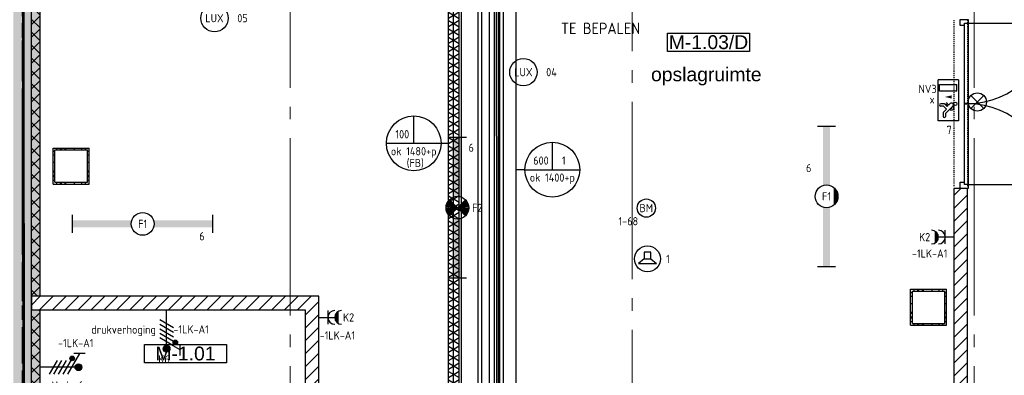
# Model space of a CAD drawing. Header units: millimetres. Extents: x -38031 to 123247, y -16330 to 129979.
# Tile 94 of 235: x 10146 to 20940, y 7918 to 11818. Entities that reach past the tile are written whole.
import ezdxf
from ezdxf.enums import TextEntityAlignment as Align

# ---------------------------------------------------------------- set-up
doc = ezdxf.new("R2010")
doc.units = ezdxf.units.MM
doc.header["$LTSCALE"] = 50
for name, pattern in [('HIDDEN', [9.525, 6.35, -3.175]), ('HIDDEN2', [4.7625, 3.175, -1.5875]), ('PHANTOM', [63.5, 31.75, -6.35, 6.35, -6.35, 6.35, -6.35]), ('STYLE_01', [0.41664, 0.20828, -0.20836]), ('STYLE_11', [5, 3.888855, -0.416718, 0.277786, -0.416641])]:
    doc.linetypes.add(name, pattern=pattern)
for name, color, linetype in [('AB$1A---_ATTRIB035', 8, 'Continuous'), ('AL$1A---_ALGEMEEN', 8, 'Continuous'), ('AM$1A---_ARCERING', 8, 'Continuous'), ('BOUWKUNDIG', 8, 'Continuous'), ('brandscheiding', 5, 'HIDDEN'), ('EB6511--_ATTRIB', 2, 'Continuous'), ('EL6121--', 3, 'Continuous'), ('EL6131--_KG', 3, 'Continuous'), ('EL6131--_KG_ARC', 1, 'Continuous'), ('EL6221--', 3, 'Continuous'), ('EL6222--', 3, 'Continuous'), ('EL6311--', 3, 'Continuous'), ('EL6311--_meetgegevens LUX-waarden', 3, 'Continuous'), ('EL6311--NV', 7, 'Continuous'), ('EL6350--', 3, 'Continuous'), ('EL6421--', 3, 'Continuous'), ('EL6511--', 3, 'Continuous'), ('EM6131--', 1, 'Continuous'), ('Kastenscheiding', 4, 'PHANTOM'), ('lengte voedingskabels', 3, 'Continuous'), ('Vloerdoos verdieping', 51, 'Continuous')]:
    doc.layers.add(name, color=color, linetype=linetype)
doc.layers.add('stramien', color=1, linetype='STYLE_11', lineweight=15)
doc.styles.add('Arial', font='ARIAL.TTF')
doc.styles.add('BURO-018', font='iso.shx', dxfattribs={"height": 90})
doc.styles.add('BURO-025', font='iso.shx', dxfattribs={"height": 125})
doc.styles.get("Standard").update_dxf_attribs({"font": 'iso.shx'})
pattern_1 = [(45, (-987936.49, -175784.82), (70.710678, -70.710678), [])]
pattern_2 = [(135, (-987936.49, -175784.82), (70.710678, 70.710678), []), (45, (-987637.15, -176084.16), (70.710678, -70.710678), [])]

# ---------------------------------------------------------------- blocks, each defined once
blk = doc.blocks.new('1115C2J')
at = {"color": 0, "linetype": 'Continuous'}
for p, q in [((-4.5, 5.5), (4.5, 5.5)), ((-4.5, 1), (-4.5, 5.5)), ((-2.68, 4.35), (-3.52, 4.35)), ((-1.94, 3.61), (-2.68, 4.35)), ((-1.24, 4.31), (-1.24, 4.91)), ((-0.76, 4.11), (-0.76, 4.91)), ((2, 5.15), (3.5, 5.15)), ((2, 1.35), (2, 5.15)), ((3.5, 5.15), (3.5, 1.35)), ((4.5, 1), (4.5, 5.5)), ((-2.88, 3.87), (-3.52, 3.87)), ((-1.27, 2.26), (-2.88, 3.87)), ((-1.94, 2.93), (-2.04, 2.83)), ((-2.04, 2.83), (-2.04, 2.34)), ((-1.24, 4.31), (-1.94, 3.61)), ((-1.71, 2.7), (-1.72, 2.7)), ((-1.72, 2.7), (-1.72, 2.46)), ((-1.47, 2.46), (-1.72, 2.46)), ((-1.37, 3.5), (-0.76, 4.11)), ((-1.23, 3.35), (-1.37, 3.5)), ((-0.87, 3.71), (-1.23, 3.35)), ((-0.65, 3.49), (-1.01, 3.13)), ((-0.71, 2.83), (-1.01, 3.13)), ((4.5, 1), (-4.5, 1)), ((-0.99, 2.14), (-1.84, 2.14)), ((2, 1.35), (3.5, 1.35))]:
    blk.add_line(p, q, dxfattribs=at)
blk.add_lwpolyline([(0.75, 4, 0, 0.7, 0), (0.75, 2.5, 0.7, 0.7, 0)], format="xyseb", dxfattribs=at)
blk.add_circle((-0.76, 1.75), 0.4, dxfattribs=at)
for centre, radius, start, end in [((-3.52, 4.11), 0.24, 90, 270), ((-1, 4.91), 0.24, 0, 180), ((-1.84, 2.34), 0.2, 180, 270), ((-0.99, 2.54), 0.4, 225, 45), ((-0.76, 3.6), 0.16, 315, 135)]:
    blk.add_arc(centre, radius, start, end, dxfattribs=at)
at = {"color": 0, "linetype": 'Continuous', "style": 'BURO-018'}
for tag, p in [('E_GKAST', (0, 15.17)), ('E_GROEP', (0, 12.17)), ('E_SGROEP', (4.5, 12.17)), ('E_ARMCODE', (0, 8))]:
    blk.add_attdef(tag, text='', height=1.8, dxfattribs=at).set_placement(p, align=Align.MIDDLE)
at = {"layer": 'EL6350--', "color": 1, "style": 'BURO-018'}
blk.add_text('x', height=1.8, rotation=90, dxfattribs=at).set_placement((0.56, 6.24))
blk = doc.blocks.new('E00024')
at = {"color": 0, "linetype": 'Continuous'}
for p, q in [((-1.41, 1.59), (1.41, 4.41)), ((-1.41, 4.41), (1.41, 1.59))]:
    blk.add_line(p, q, dxfattribs=at)
blk.add_circle((0, 3), 2, dxfattribs=at)
at = {"color": 0, "linetype": 'Continuous', "style": 'BURO-018'}
blk.add_attdef('E_TEXT1', text='', height=1.8, dxfattribs=at).set_placement((0, 7.5), align=Align.MIDDLE)
at = {"color": 0, "linetype": 'Continuous', "style": 'BURO-018', "flags": 1}
blk.add_attdef('E_MATCODE', (0, 0), '', height=1.8, dxfattribs=at)
blk = doc.blocks.new('E00082')
at = {"color": 0, "linetype": 'Continuous'}
for p, q in [((-3, 10.98), (-3, 8.48)), ((-3, 9.73), (1.5, 7.13)), ((0, 9.5), (0, 1)), ((1.5, 6.13), (-1.5, 7.87)), ((1.5, 5.13), (-1.5, 6.87)), ((1.5, 4.13), (-1.5, 5.87)), ((1.5, 3.13), (-1.5, 4.87))]:
    blk.add_line(p, q, dxfattribs=at)
at = {"color": 0, "const_width": 0.75}
blk.add_lwpolyline([(-0.38, 9.5, 1), (0.38, 9.5, 1)], format="xyb", close=True, dxfattribs=at)
at = {"color": 0, "linetype": 'Continuous', "const_width": 0.5}
blk.add_lwpolyline([(-1.68, 8.12, 1), (-2.18, 8.12, 1)], format="xyb", close=True, dxfattribs=at)
at = {"color": 0, "linetype": 'Continuous'}
for centre, radius in [((0, 9.5), 0.75), ((-1.93, 8.12), 0.5)]:
    blk.add_circle(centre, radius, dxfattribs=at)
at = {"color": 0, "linetype": 'Continuous', "style": 'BURO-018'}
for tag, p in [('E_GKAST', (0, 16)), ('E_GROEP', (0, 13)), ('E_SGROEP', (4.5, 13))]:
    blk.add_attdef(tag, text='', height=1.8, dxfattribs=at).set_placement(p, align=Align.MIDDLE)
at = {"color": 0, "linetype": 'Continuous', "style": 'BURO-018', "flags": 1}
for tag, p in [('E_VERMCODE', (13, 13)), ('E_MATCODE', (0, 0))]:
    blk.add_attdef(tag, text='', height=1.8, dxfattribs=at).set_placement(p, align=Align.MIDDLE)
blk = doc.blocks.new('111304AW')
at = {"color": 0, "linetype": 'Continuous'}
for p, q in [((1.3, 5.25), (-1.3, 5.25)), ((1.16, 5.05), (-1.16, 5.05)), ((0.96, 4.85), (-0.96, 4.85)), ((0.65, 4.65), (-0.65, 4.65)), ((0, 1), (0, 4.5)), ((-1.5, 3), (1.5, 3))]:
    blk.add_line(p, q, dxfattribs=at)
for centre in [(0, 6), (0, 4.5)]:
    blk.add_arc(centre, 1.5, 180, 0, dxfattribs=at)
at = {"color": 0, "linetype": 'Continuous', "style": 'BURO-018'}
for tag, p in [('E_GKAST', (0, 11.5)), ('E_GROEP', (0, 8.5)), ('E_SGROEP', (4.5, 8.5))]:
    blk.add_attdef(tag, text='', height=1.8, dxfattribs=at).set_placement(p, align=Align.MIDDLE)
at = {"color": 0, "linetype": 'Continuous', "style": 'BURO-018', "flags": 1}
for tag, p in [('E_VERMCODE', (13, 8.5)), ('E_MATCODE', (0, 0))]:
    blk.add_attdef(tag, text='', height=1.8, dxfattribs=at).set_placement(p, align=Align.MIDDLE)
blk = doc.blocks.new('E00123')
at = {"color": 0, "linetype": 'Continuous'}
blk.add_circle((0, 0), 2, dxfattribs=at)
at = {"color": 0, "linetype": 'Continuous', "style": 'BURO-018'}
for tag, p in [('E_TEXT1', (0, 4.5)), ('E_TEXT2', (0, 0))]:
    blk.add_attdef(tag, text='', height=1.8, dxfattribs=at).set_placement(p, align=Align.MIDDLE)
at = {"color": 0, "linetype": 'Continuous', "style": 'BURO-018', "flags": 1}
blk.add_attdef('E_MATCODE', (0, 0), '', height=1.8, dxfattribs=at)
blk = doc.blocks.new('E00018')
at = {"color": 0, "linetype": 'Continuous'}
for p, q in [((-1.77, -1.77), (1.77, 1.77)), ((1.77, -1.77), (-1.77, 1.77))]:
    blk.add_line(p, q, dxfattribs=at)
at = {"color": 0, "linetype": 'Continuous', "const_width": 2.5}
for points in [[(-0.88, 0.88, -0.198912), (0, 1.25, -0.198912), (0.88, 0.88, -1)], [(-0.88, -0.88, 0.198912), (0, -1.25, 0.198912), (0.88, -0.88, 1)]]:
    blk.add_lwpolyline(points, format="xyb", dxfattribs=at)
blk = doc.blocks.new('1115B61540-NO1')
at = {"color": 0}
for p, q in [((-15.4, 2), (-15.4, -2)), ((15.4, 2), (15.4, -2))]:
    blk.add_line(p, q, dxfattribs=at)
at = {"color": 0, "linetype": 'Continuous'}
blk.add_circle((0, 0), 2.5, dxfattribs=at)
at = {"color": 0}
for points in [[(-2.5, 0.75), (-15.4, 0.75), (-2.5, -0.75), (-15.4, -0.75)], [(2.5, 0.75), (15.4, 0.75), (2.5, -0.75), (15.4, -0.75)]]:
    blk.add_solid(points, dxfattribs=at)
at = {"color": 0, "zscale": 100}
blk.add_blockref('E00018', (0, 0), dxfattribs=at)
at = {"color": 0, "linetype": 'Continuous', "style": 'BURO-018'}
for tag, p in [('E_GKAST', (0, 8)), ('E_GROEP', (0, 5)), ('E_SGROEP', (4.5, 5)), ('E_ARMCODE', (0, 0)), ('E_SLET', (4.5, -3))]:
    blk.add_attdef(tag, text='', height=1.8, dxfattribs=at).set_placement(p, align=Align.MIDDLE)
blk = doc.blocks.new('E00497')
at = {"color": 0}
for p, q in [((0, 0.75), (-1.5, 0.75)), ((0, 0.75), (1, 2)), ((0, -0.75), (0, 0.75)), ((1, -2), (1, 2)), ((-1.5, -0.75), (0, -0.75)), ((0, -0.75), (1, -2))]:
    blk.add_line(p, q, dxfattribs=at)
blk.add_line((-1.5, 0.75), (-1.5, -0.75))
blk.add_circle((0, 0), 2.84, dxfattribs=at)
at = {"color": 0, "linetype": 'Continuous', "style": 'BURO-018'}
blk.add_attdef('E_TEXT1', text='', height=1.8, dxfattribs=at).set_placement((0, 4.5), align=Align.MIDDLE)
at = {"color": 0, "linetype": 'Continuous', "style": 'BURO-018', "flags": 1}
blk.add_attdef('E_MATCODE', text='', height=1.8, dxfattribs=at).set_placement((0, 0), align=Align.MIDDLE)
blk = doc.blocks.new('VLOERDOOS')
at = {"layer": 'Vloerdoos verdieping'}
for p, q in [((0, 395), (395, 395)), ((0, 395), (0, 0)), ((0, 355), (20, 355)), ((20, 375), (20, 20)), ((20, 375), (375, 375)), ((40, 375), (40, 395)), ((80, 375), (80, 395)), ((90, 375), (90, 395)), ((130, 375), (130, 395)), ((140, 375), (140, 395)), ((235, 375), (235, 395)), ((315, 375), (315, 395)), ((355, 375), (355, 395)), ((375, 375), (375, 20)), ((375, 355), (395, 355)), ((395, 395), (395, 0)), ((0, 315), (20, 315)), ((0, 305), (20, 305)), ((0, 265), (20, 265)), ((0, 255), (20, 255)), ((375, 315), (395, 315)), ((375, 305), (395, 305)), ((375, 265), (395, 265)), ((375, 255), (395, 255)), ((0, 160), (20, 160)), ((375, 160), (395, 160)), ((0, 80), (20, 80)), ((0, 40), (20, 40)), ((0, 0), (395, 0)), ((20, 20), (375, 20)), ((40, 0), (40, 20)), ((80, 0), (80, 20)), ((90, 0), (90, 20)), ((130, 0), (130, 20)), ((140, 0), (140, 20)), ((235, 0), (235, 20)), ((315, 0), (315, 20)), ((355, 0), (355, 20)), ((375, 80), (395, 80)), ((375, 40), (395, 40))]:
    blk.add_line(p, q, dxfattribs=at)
blk = doc.blocks.new('ruimtenummer')
at = {"layer": 'AL$1A---_ALGEMEEN', "color": 0, "flags": 1}
for tag, p in [('peil', (-450, -397)), ('onderdeel', (-450, -670))]:
    blk.add_attdef(tag, p, '', height=152, dxfattribs=at)
at = {"color": 0}
blk.add_wipeout([(-450, 100), (450, 100), (450, -100), (-450, -100)], dxfattribs=at).dxf.layer = 'AL$1A---_ALGEMEEN'
at = {"layer": 'AL$1A---_ALGEMEEN', "color": 0}
blk.add_lwpolyline([(-450, 100), (450, 100), (450, -100), (-450, -100)], close=True, dxfattribs=at)
at = {"layer": 'AL$1A---_ALGEMEEN', "color": 0, "style": 'Arial'}
blk.add_attdef('ruimtenummer', text='', height=152, dxfattribs=at).set_placement((0, 78), align=Align.TOP_CENTER)
blk = doc.blocks.new('tekst 12 pts')
at = {"layer": 'AL$1A---_ALGEMEEN', "color": 0, "style": 'Arial'}
blk.add_attdef('naam_ruimte', text='', height=152, dxfattribs=at).set_placement((0, -41), align=Align.TOP_CENTER)
at = {"layer": 'AL$1A---_ALGEMEEN', "color": 0, "flags": 1}
for tag, p in [('oppervlakte', (-265, -1003)), ('stramiennummer', (-265, -1276))]:
    blk.add_attdef(tag, p, '', height=152, dxfattribs=at)
blk = doc.blocks.new('32x_hout-mk 801-p')
at = {"layer": 'AL$1A---_ALGEMEEN', "color": 0}
for p, q in [((0, -52), (0, -912)), ((0, -1802), (0, -942)), ((0, -1810), (883, -1810))]:
    blk.add_line(p, q, dxfattribs=at)
at = {"color": 0}
for points in [[(-90, 0), (0, 0), (0, -67), (-90, -67)], [(-90, -1787), (0, -1787), (0, -1854), (-90, -1854)]]:
    blk.add_wipeout(points, dxfattribs=at).dxf.layer = 'AL$1A---_ALGEMEEN'
at = {"layer": 'AL$1A---_ALGEMEEN', "color": 0}
for points in [[(-90, 0), (0, 0), (0, -67), (-90, -67)], [(-90, -1787), (0, -1787), (0, -1854), (-90, -1854)]]:
    blk.add_lwpolyline(points, close=True, dxfattribs=at)
at = {"color": 0}
blk.add_wipeout([(-40, -42), (0, -42), (0, -922), (-40, -922)], dxfattribs=at).dxf.layer = 'AL$1A---_ALGEMEEN'
at = {"layer": 'AL$1A---_ALGEMEEN', "color": 0}
blk.add_line((0, -42), (883, -42), dxfattribs=at)
blk.add_lwpolyline([(-40, -42), (0, -42), (0, -922), (-40, -922)], close=True, dxfattribs=at)
at = {"color": 0}
blk.add_wipeout([(-40, -925), (0, -925), (0, -1810), (-40, -1810)], dxfattribs=at).dxf.layer = 'AL$1A---_ALGEMEEN'
at = {"layer": 'AL$1A---_ALGEMEEN', "color": 0}
blk.add_lwpolyline([(-40, -925), (0, -925), (0, -1810), (-40, -1810)], close=True, dxfattribs=at)
for centre, start, end in [((0, -39), 270, 0), ((0, -1808), 0, 90)]:
    blk.add_arc(centre, 883, start, end, dxfattribs=at)
blk = doc.blocks.new('200254 W 210 11-06-2007')
at = {"layer": 'AM$1A---_ARCERING', "linetype": 'Continuous', "lineweight": 0}
for points in [[(-20114, -3193), (-20114, -3838), (-21954, -3838), (-21954, -6668), (-25834, -6668), (-25834, -16203), (-25924, -16203), (-25924, -6578), (-22044, -6578), (-22044, -3748), (-20204, -3748), (-20204, -3193)], [(-25924, -19852), (-25924, -16353), (-25834, -16353), (-25834, -19852)]]:
    blk.add_hatch(color=256, dxfattribs=at).paths.add_polyline_path(points)
at = {"layer": 'AM$1A---_ARCERING', "linetype": 'Continuous', "lineweight": 5}
h = blk.add_hatch(dxfattribs=at)
h.set_pattern_fill('ISOLATIE', color=256, scale=50, style=0, pattern_type=2)
h.set_pattern_definition(pattern_2)
h.paths.add_polyline_path([(-20114, -3193), (-20114, -3838), (-21954, -3838), (-21954, -6668), (-25834, -6668), (-25834, -16203), (-25924, -16203), (-25924, -6578), (-22044, -6578), (-22044, -3748), (-20204, -3748), (-20204, -3193)])
h = blk.add_hatch(dxfattribs=at)
h.set_pattern_fill('KALKZANDSTEEN', color=256, scale=50, style=0, pattern_type=2)
h.set_pattern_definition(pattern_1)
h.paths.add_polyline_path([(-15664, -22332), (-15664, -15020), (-15814, -15020), (-15814, -22346)])
h = blk.add_hatch(dxfattribs=at)
h.set_pattern_fill('ISOLATIE', color=256, scale=50, style=0, pattern_type=2)
h.set_pattern_definition(pattern_2)
h.paths.add_polyline_path([(-25924, -19852), (-25924, -16353), (-25834, -16353), (-25834, -19852)])
at = {"layer": 'AL$1A---_ALGEMEEN', "linetype": 'STYLE_01'}
blk.add_line((-15814, -13173), (-15814, -15001), dxfattribs=at)
at = {"layer": 'AL$1A---_ALGEMEEN'}
for points in [[(-20114, -3193), (-20114, -3838), (-21954, -3838), (-21954, -6668), (-25834, -6668), (-25834, -16203), (-25924, -16203), (-25924, -6578), (-22044, -6578), (-22044, -3748), (-20204, -3748), (-20204, -3193)], [(-15664, -22332), (-15664, -15020), (-15814, -15020), (-15814, -22346)], [(-25924, -19852), (-25924, -16353), (-25834, -16353), (-25834, -19852)]]:
    blk.add_lwpolyline(points, close=True, dxfattribs=at)
at = {"layer": 'stramien', "ltscale": 10}
for p, q in [((-19339, -41014), (-19339, 36216)), ((-23089, -38915), (-23089, -9965))]:
    blk.add_line(p, q, dxfattribs=at)
at = {"layer": 'AL$1A---_ALGEMEEN'}
ref = blk.add_blockref('ruimtenummer', (-18502, -13417), dxfattribs=dict(at, rotation=180))
ref.add_attrib('ruimtenummer', 'M-1.03/D', dxfattribs={"layer": 'AB$1A---_ATTRIB035', "height": 151.5, "style": 'Arial'}).set_placement((-18502, -13340), align=Align.TOP_CENTER)
ref = blk.add_blockref('tekst 12 pts', (-18526, -13652), dxfattribs=dict(at, xscale=-1))
ref.add_attrib('naam_ruimte', 'opslagruimte', dxfattribs={"layer": 'AB$1A---_ATTRIB035', "height": 151.52, "style": 'Arial'}).set_placement((-18526, -13693), align=Align.TOP_CENTER)
ref = blk.add_blockref('ruimtenummer', (-24236, -16832), dxfattribs=dict(at, rotation=180))
ref.add_attrib('ruimtenummer', 'M-1.01', dxfattribs={"layer": 'AB$1A---_ATTRIB035', "height": 151.5, "style": 'Arial'}).set_placement((-24236, -16755), align=Align.TOP_CENTER)
at = {"layer": 'AM$1A---_ARCERING', "linetype": 'Continuous', "lineweight": 0}
blk.add_hatch(color=256, dxfattribs=at).paths.add_polyline_path([(-20364, -3193), (-20364, -3588), (-22964, -3588), (-22964, -3293), (-23164, -3293), (-23164, -3748), (-22244, -3748), (-22244, -6378), (-25924, -6378), (-25924, -1687), (-26174, -1687), (-26174, 2472), (-26374, 2472), (-26374, -2137), (-26124, -2137), (-26124, -23856), (-25924, -23833), (-25924, -20052), (-22724, -20052), (-22724, -19852), (-25924, -19852), (-25924, -6578), (-23164, -6578), (-23164, -10463), (-23314, -10463), (-23314, -10913), (-22864, -10913), (-22864, -10463), (-22964, -10463), (-22964, -6578), (-22044, -6578), (-22044, -3748), (-20204, -3748), (-20204, -3193)])
at = {"layer": 'AM$1A---_ARCERING', "linetype": 'Continuous', "lineweight": 5}
h = blk.add_hatch(dxfattribs=at)
h.set_pattern_fill('KALKZANDSTEEN', color=256, scale=50, style=0, pattern_type=2)
h.set_pattern_definition(pattern_1)
h.paths.add_polyline_path([(-22774, -16203), (-25924, -16203), (-25924, -16353), (-22924, -16353), (-22924, -17693), (-22774, -17693)])
at = {"layer": 'AL$1A---_ALGEMEEN'}
blk.add_lwpolyline([(-26124, -23856), (-25924, -23833), (-25924, -20052), (-22724, -20052), (-22724, -19852), (-25924, -19852), (-25924, -6578)], dxfattribs=at)
blk.add_lwpolyline([(-22774, -16203), (-25924, -16203), (-25924, -16353), (-22924, -16353), (-22924, -17693), (-22774, -17693)], close=True, dxfattribs=at)
blk.add_blockref('32x_hout-mk 801-p', (-15654, -13166), dxfattribs=at)
at = {"layer": 'AL$1A---_ALGEMEEN', "linetype": 'STYLE_01'}
blk.add_line((-15664, -13173), (-15664, -15001), dxfattribs=at)
at = {"layer": 'stramien', "ltscale": 10}
blk.add_line((-15589, -38915), (-15589, 22365), dxfattribs=at)
blk = doc.blocks.new('E00103')
at = {"color": 0, "linetype": 'Continuous'}
for p, q in [((0, 6), (0, 12)), ((-6, 6), (6, 6))]:
    blk.add_line(p, q, dxfattribs=at)
blk.add_circle((0, 6), 6, dxfattribs=at)
at = {"color": 0, "linetype": 'Continuous', "style": 'BURO-018'}
for tag, p in [('E_TEXT1', (-2.5, 8)), ('E_TEXT3', (2.5, 8)), ('E_TEXT6', (0, 4))]:
    blk.add_attdef(tag, text='', height=1.8, dxfattribs=at).set_placement(p, align=Align.MIDDLE)
blk = doc.blocks.new('E-GK-GTC-783C')
at = {"color": 0, "linetype": 'Continuous'}
for p, q in [((-0.5, 60), (0.5, 60)), ((-0.5, -60), (0.5, -60))]:
    blk.add_line(p, q, dxfattribs=at)
blk = doc.blocks.new('E-GK-GTC-2583C')
at = {"color": 0, "linetype": 'Continuous'}
for p, q in [((-0.5, 300), (0.5, 300)), ((-0.5, -300), (0.5, -300))]:
    blk.add_line(p, q, dxfattribs=at)
blk = doc.blocks.new('E00104L')
at = {"color": 0, "linetype": 'Continuous'}
for p, q in [((8, 0), (8, 6)), ((2, 0), (0, 0)), ((2, 0), (14, 0))]:
    blk.add_line(p, q, dxfattribs=at)
blk.add_circle((8, 0), 6, dxfattribs=at)
at = {"color": 0, "linetype": 'Continuous', "style": 'BURO-018'}
for tag, p in [('E_TEXT1', (5.5, 2)), ('E_TEXT3', (10.5, 2)), ('E_TEXT6', (8, -2))]:
    blk.add_attdef(tag, text='', height=1.8, dxfattribs=at).set_placement(p, align=Align.MIDDLE)
blk = doc.blocks.new('080101-lux')
at = {"color": 0, "linetype": 'Continuous'}
blk.add_circle((0, 0), 3, dxfattribs=at)
at = {"color": 0, "linetype": 'Continuous', "style": 'BURO-018'}
blk.add_attdef('E_TEXT', text='', height=1.8, dxfattribs=at).set_placement((0, 0), align=Align.MIDDLE)
at = {"color": 0, "linetype": 'Continuous', "style": 'BURO-018', "flags": 1}
for tag, p in [('E_ID', (0, 0)), ('E_NUMMER', (0, -5))]:
    blk.add_attdef(tag, p, '', height=1.8, dxfattribs=at)
at = {"color": 0, "linetype": 'Continuous', "style": 'BURO-018'}
blk.add_attdef('E_KODE', text='', height=1.8, dxfattribs=at).set_placement((5, 0), align=Align.MIDDLE_LEFT)
blk = doc.blocks.new('1115B61540')
at = {"color": 0}
for p, q in [((-15.4, 2), (-15.4, -2)), ((15.4, 2), (15.4, -2))]:
    blk.add_line(p, q, dxfattribs=at)
at = {"color": 0, "linetype": 'Continuous'}
blk.add_circle((0, 0), 2.5, dxfattribs=at)
at = {"color": 0}
for points in [[(-2.5, 0.75), (-15.4, 0.75), (-2.5, -0.75), (-15.4, -0.75)], [(2.5, 0.75), (15.4, 0.75), (2.5, -0.75), (15.4, -0.75)]]:
    blk.add_solid(points, dxfattribs=at)
at = {"color": 0, "linetype": 'Continuous', "style": 'BURO-018'}
for tag, p in [('E_GKAST', (0, 8)), ('E_GROEP', (0, 5)), ('E_SGROEP', (4.5, 5)), ('E_ARMCODE', (0, 0)), ('E_SLET', (4.5, -3))]:
    blk.add_attdef(tag, text='', height=1.8, dxfattribs=at).set_placement(p, align=Align.MIDDLE)
blk = doc.blocks.new('1115B6WD')
at = {"color": 0, "linetype": 'Continuous'}
for p, q in [((1.88, -1.65), (-1.88, -1.65)), ((1.68, -1.85), (-1.68, -1.85)), ((1.43, -2.05), (-1.43, -2.05)), ((1.09, -2.25), (-1.09, -2.25)), ((0.5, -2.45), (-0.5, -2.45))]:
    blk.add_line(p, q, dxfattribs=at)
blk = doc.blocks.new('1115B61540-WD2')
at = {"color": 0}
for p, q in [((-15.4, 2), (-15.4, -2)), ((15.4, 2), (15.4, -2))]:
    blk.add_line(p, q, dxfattribs=at)
at = {"color": 0, "linetype": 'Continuous'}
blk.add_circle((0, 0), 2.5, dxfattribs=at)
at = {"color": 0}
for points in [[(-2.5, 0.75), (-15.4, 0.75), (-2.5, -0.75), (-15.4, -0.75)], [(2.5, 0.75), (15.4, 0.75), (2.5, -0.75), (15.4, -0.75)]]:
    blk.add_solid(points, dxfattribs=at)
at = {"color": 0, "zscale": 100}
blk.add_blockref('1115B6WD', (0, 0), dxfattribs=at)
at = {"color": 0, "linetype": 'Continuous', "style": 'BURO-018'}
for tag, p in [('E_GKAST', (0, 8)), ('E_GROEP', (0, 5)), ('E_SGROEP', (4.5, 5)), ('E_ARMCODE', (0, 0)), ('E_SLET', (4.5, -3))]:
    blk.add_attdef(tag, text='', height=1.8, dxfattribs=at).set_placement(p, align=Align.MIDDLE)

msp = doc.modelspace()

# ---------------------------------------------------------------- block references
at = {"layer": 'BOUWKUNDIG'}
msp.add_blockref('200254 W 210 11-06-2007', (36199, 24987.6), dxfattribs=at)

# ---------------------------------------------------------------- next in the draw order: hatches: boundary and pattern name
at = {"layer": 'EL6131--_KG_ARC'}
h = msp.add_hatch(dxfattribs=at)
h.set_pattern_fill('NET3', color=256, scale=25, angle=90, style=0)
h.set_pattern_definition([(90, (-258.39, 0), (-79.375, 2e-14), []), (150, (-258.39, 0), (-39.6875, -68.74077), []), (210, (-258.39, 0), (39.6875, -68.74077), [])])
h.paths.add_polyline_path([(14845, 4930.3), (14845, 12997), (14965, 12997), (14965, 4930.3)])
h = msp.add_hatch(dxfattribs=at)
h.set_pattern_fill('NET3', color=256, scale=25, angle=90, style=0)
h.set_pattern_definition([(90, (-258.39, 0), (-79.375, 2e-14), []), (150, (-258.39, 0), (-39.6875, -68.74077), []), (210, (-258.39, 0), (39.6875, -68.74077), [])])
h.paths.add_polyline_path([(14845, 3281.8), (14845, 12997), (14965, 12997), (14965, 3281.8)])

# ---------------------------------------------------------------- next in the draw order: linework, layer by layer
at = {"layer": 'brandscheiding', "const_width": 30}
msp.add_lwpolyline([(74564.1, 8339.6), (26697.9, 2966.4), (26697.9, 2623), (22059.3, 2107.9), (22002.1, 2451.3), (10196.2, 1104.7), (10177.2, 18459.4)], dxfattribs=at)
at = {"layer": 'EL6121--', "color": 5, "linetype": 'HIDDEN2'}
msp.add_line((10175, 1143.1), (10175, 18495), dxfattribs=at)
at = {"layer": 'EM6131--'}
msp.add_line((14765.4, 10462.2), (14845, 10462.2), dxfattribs=at)
at = {"layer": 'Kastenscheiding'}
msp.add_line((10177.2, -3332.6), (10177.2, 18459.4), dxfattribs=at)
at = {"layer": 'lengte voedingskabels'}
for points in [[(14385, 3275), (15396.3, 3397.6), (15396.3, 13409.9), (77447.8, 13409.9), (77447.8, 38809.9), (83430.7, 38809.9), (98731.5, 38809.9), (98731.5, 46168.8)], [(15296.5, 2239.6), (15296.5, 13243.6), (77303.3, 13243.6), (77303.3, 38752.7), (83474.7, 38752.7)], [(15349.8, 2180.4), (15349.8, 13184.4), (77356.6, 13184.4), (77356.6, 28986.9), (86635, 28986.9)], [(15381.2, 2184.4), (15372.1, 13327.2), (30055.9, 13327.2), (30055.9, 17732.1), (35283.8, 17732.1), (35283.8, 22206.4), (34683.1, 22206.4)], [(15399.8, 2135.9), (15399.8, 13139.9), (77406.6, 13139.9), (77406.6, 21367.8), (82835.8, 21367.8)], [(15213.8, 2240), (15213.8, 13233.3), (12521.4, 13233.3), (12521.4, 18302.4)], [(15172.9, 2212.4), (15172.9, 13316.5), (12624.8, 13316.5), (12624.8, 18130.5), (13045.4, 18130.5)], [(15408, 2167), (15408, 13256.8), (56140.9, 13256.8), (56140.9, 17754.6), (55543.7, 17754.6)], [(15448.2, 2172.1), (15448.2, 13388.3), (29976.2, 13388.3), (29976.2, 17795.1), (30930.7, 17795.1)]]:
    msp.add_lwpolyline(points, dxfattribs=at)

# ---------------------------------------------------------------- next in the draw order: block references
at = {"layer": 'EL6131--_KG'}
for name, p, xscale, rotation in [('E-GK-GTC-783C', (14905, 8139.4), 9715.246065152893, 90), ('E-GK-GTC-2583C', (15285, 9532), 6942.971203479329, 270)]:
    msp.add_blockref(name, p, dxfattribs=dict(at, xscale=xscale, rotation=rotation))
at = {"layer": 'EL6221--'}
ref = msp.add_blockref('E00082', (11755.2, 8684.7), dxfattribs=dict(at, xscale=50, yscale=50, zscale=50, rotation=180))
ref.add_attrib('E_GROEP', 'K6', dxfattribs={"layer": '0', "color": 1, "linetype": 'Continuous', "height": 90, "style": 'BURO-018'}).set_placement((11790.5, 8092.6), align=Align.MIDDLE_RIGHT)
ref.add_attrib('E_GKAST', '-1LK-A1', dxfattribs={"layer": '0', "color": 1, "linetype": 'Continuous', "height": 90, "style": 'BURO-018'}).set_placement((12025.2, 8421.4), align=Align.MIDDLE)
ref.add_attrib('E_VERMCODE', 'drukverhoging', dxfattribs={"layer": '0', "color": 1, "linetype": 'Continuous', "height": 90, "style": 'BURO-018'}).set_placement((11284.9, 8406), align=Align.MIDDLE)
ref = msp.add_blockref('E00082', (10315, 8006.8), dxfattribs=dict(at, xscale=50, yscale=50, zscale=50, rotation=270))
ref.add_attrib('E_GKAST', '-1LK-A1', dxfattribs={"layer": '0', "color": 1, "linetype": 'Continuous', "height": 90, "style": 'BURO-018'}).set_placement((10760.3, 8271.2), align=Align.MIDDLE)
ref.add_attrib('E_VERMCODE', 'Hydrofoor', dxfattribs={"layer": '0', "color": 1, "linetype": 'Continuous', "height": 90, "style": 'BURO-018'}).set_placement((10749.5, 7792.2), align=Align.MIDDLE)
at = {"layer": 'EL6222--'}
ref = msp.add_blockref('111304AW', (20442.9, 9433.3), dxfattribs=dict(at, xscale=50, yscale=50.00000000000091, zscale=50, rotation=90))
ref.add_attrib('E_GROEP', 'K2', dxfattribs={"layer": '0', "color": 1, "linetype": 'Continuous', "height": 90, "style": 'BURO-018'}).set_placement((20066.8, 9433.3), align=Align.MIDDLE)
ref.add_attrib('E_GKAST', '-1LK-A1', dxfattribs={"layer": '0', "color": 1, "linetype": 'Continuous', "height": 90, "style": 'BURO-018'}).set_placement((20121.5, 9253.7), align=Align.MIDDLE)
ref = msp.add_blockref('111304AW', (13375, 8552.8), dxfattribs=dict(at, xscale=50, yscale=50, zscale=50, rotation=270))
ref.add_attrib('E_GROEP', 'K2', dxfattribs={"layer": '0', "color": 1, "linetype": 'Continuous', "height": 90, "rotation": 0.00137, "style": 'BURO-018'}).set_placement((13751.1, 8552.8), align=Align.MIDDLE)
ref.add_attrib('E_GKAST', '-1LK-A1', dxfattribs={"layer": '0', "color": 1, "linetype": 'Continuous', "height": 90, "rotation": 0.00137, "style": 'BURO-018'}).set_placement((13628.3, 8355.2), align=Align.MIDDLE)
at = {"layer": 'EL6311--'}
ref = msp.add_blockref('1115B61540-WD2', (18990.8, 9880.2), dxfattribs=dict(at, xscale=50, yscale=50, zscale=50, rotation=90))
ref.add_attrib('E_ARMCODE', 'F1', dxfattribs={"layer": '0', "color": 1, "linetype": 'Continuous', "height": 90, "style": 'BURO-018'}).set_placement((18990.8, 9880.2), align=Align.MIDDLE)
ref.add_attrib('E_GROEP', '6', dxfattribs={"layer": '0', "color": 1, "linetype": 'Continuous', "height": 90, "style": 'BURO-018'}).set_placement((18795.8, 10191.2), align=Align.MIDDLE)
ref = msp.add_blockref('1115B61540', (11493.8, 9578.8), dxfattribs=dict(at, xscale=50, yscale=50, zscale=50, rotation=180))
ref.add_attrib('E_ARMCODE', 'F1', dxfattribs={"layer": '0', "color": 1, "linetype": 'Continuous', "height": 90, "style": 'BURO-018'}).set_placement((11493.8, 9578.8), align=Align.MIDDLE)
ref.add_attrib('E_GROEP', '6', dxfattribs={"layer": '0', "color": 1, "linetype": 'Continuous', "height": 90, "style": 'BURO-018'}).set_placement((12144.1, 9443.1), align=Align.MIDDLE)
at = {"layer": 'EL6311--_meetgegevens LUX-waarden'}
ref = msp.add_blockref('080101-lux', (12281.2, 11835.2), dxfattribs=dict(at, xscale=50, yscale=50, zscale=50))
ref.add_attrib('E_TEXT', 'LUX', dxfattribs={"layer": '0', "color": 1, "linetype": 'Continuous', "height": 90, "style": 'BURO-018'}).set_placement((12281.2, 11835.2), align=Align.MIDDLE)
ref.add_attrib('E_KODE', '05', dxfattribs={"layer": '0', "color": 1, "linetype": 'Continuous', "height": 90, "style": 'BURO-018'}).set_placement((12531.2, 11835.2), align=Align.MIDDLE_LEFT)
ref = msp.add_blockref('080101-lux', (15667.6, 11242.6), dxfattribs=dict(at, xscale=50, yscale=50, zscale=50))
ref.add_attrib('E_TEXT', 'LUX', dxfattribs={"layer": '0', "color": 1, "linetype": 'Continuous', "height": 90, "style": 'BURO-018'}).set_placement((15667.6, 11242.6), align=Align.MIDDLE)
ref.add_attrib('E_KODE', '04', dxfattribs={"layer": '0', "color": 1, "linetype": 'Continuous', "height": 90, "style": 'BURO-018'}).set_placement((15917.6, 11242.6), align=Align.MIDDLE_LEFT)
at = {"layer": 'EL6311--NV'}
ref = msp.add_blockref('1115C2J', (20488.2, 10933.3), dxfattribs=dict(at, xscale=50, yscale=50, zscale=50, rotation=90))
ref.add_attrib('E_ARMCODE', 'NV3', dxfattribs={"layer": '0', "color": 1, "linetype": 'Continuous', "height": 90, "style": 'BURO-018'}).set_placement((20099, 11059.2), align=Align.MIDDLE)
ref.add_attrib('E_GROEP', '7', dxfattribs={"layer": '0', "color": 1, "linetype": 'Continuous', "height": 90, "style": 'BURO-018'}).set_placement((20335.5, 10609.1), align=Align.MIDDLE)
ref = msp.add_blockref('1115B61540-NO1', (14944.9, 9754.8), dxfattribs=dict(at, xscale=50, yscale=50, zscale=50, rotation=270))
ref.add_attrib('E_ARMCODE', 'F2', dxfattribs={"layer": '0', "color": 1, "linetype": 'Continuous', "height": 90, "style": 'BURO-018'}).set_placement((15162.4, 9754.8), align=Align.MIDDLE)
ref.add_attrib('E_GROEP', '6', dxfattribs={"layer": '0', "color": 1, "linetype": 'Continuous', "height": 90, "style": 'BURO-018'}).set_placement((15095.7, 10414.1), align=Align.MIDDLE)
at = {"layer": 'EL6421--'}
ref = msp.add_blockref('E00497', (17028.1, 9194.7), dxfattribs=dict(at, xscale=50, yscale=50, zscale=50, rotation=270))
ref.add_attrib('E_TEXT1', '1', dxfattribs={"layer": '0', "color": 1, "linetype": 'Continuous', "height": 90, "style": 'BURO-018'}).set_placement((17253.1, 9194.7), align=Align.MIDDLE)
at = {"layer": 'EL6511--', "xscale": 50, "yscale": 50, "zscale": 50}
msp.add_blockref('E00024', (20644.3, 10765.2), dxfattribs=at)
at = {"layer": 'EL6511--'}
ref = msp.add_blockref('E00123', (17015, 9751.8), dxfattribs=dict(at, xscale=50, yscale=50, zscale=50))
ref.add_attrib('E_TEXT2', 'BM', dxfattribs={"layer": 'EB6511--_ATTRIB', "color": 1, "linetype": 'Continuous', "height": 90, "style": 'BURO-018'}).set_placement((17015, 9751.8), align=Align.MIDDLE)
ref.add_attrib('E_TEXT1', '1-68', dxfattribs={"layer": 'EB6511--_ATTRIB', "color": 1, "linetype": 'Continuous', "height": 90, "style": 'BURO-018'}).set_placement((16818.2, 9607.9), align=Align.MIDDLE)
at = {"layer": 'EM6131--'}
ref = msp.add_blockref('E00103', (14465.4, 10162.2), dxfattribs=dict(at, xscale=50, yscale=50, zscale=50))
ref.add_attrib('E_TEXT1', '100', dxfattribs={"layer": '0', "color": 1, "linetype": 'Continuous', "height": 90, "style": 'BURO-018'}).set_placement((14340.4, 10562.2), align=Align.MIDDLE)
ref.add_attrib('E_TEXT6', 'ok 1480+p', dxfattribs={"layer": '0', "color": 1, "linetype": 'Continuous', "height": 90, "style": 'BURO-018'}).set_placement((14465.4, 10362.2), align=Align.MIDDLE)
ref = msp.add_blockref('E00104L', (15585, 10173.3), dxfattribs=dict(at, xscale=50, yscale=50, zscale=50))
ref.add_attrib('E_TEXT1', '600', dxfattribs={"layer": '0', "color": 1, "linetype": 'Continuous', "height": 90, "style": 'BURO-018'}).set_placement((15860, 10273.3), align=Align.MIDDLE)
ref.add_attrib('E_TEXT3', '1', dxfattribs={"layer": '0', "color": 1, "linetype": 'Continuous', "height": 90, "style": 'BURO-018'}).set_placement((16110, 10273.3), align=Align.MIDDLE)
ref.add_attrib('E_TEXT6', 'ok 1400+p', dxfattribs={"layer": '0', "color": 1, "linetype": 'Continuous', "height": 90, "style": 'BURO-018'}).set_placement((15985, 10073.3), align=Align.MIDDLE)
at = {"layer": 'Vloerdoos verdieping', "rotation": 90}
for p in [(10907.5, 10015.9), (20307.5, 8465.9)]:
    msp.add_blockref('VLOERDOOS', p, dxfattribs=at)

# ---------------------------------------------------------------- next in the draw order: texts
at = {"layer": 'EL6311--', "color": 7, "style": 'BURO-025'}
msp.add_text('TE BEPALEN', height=125, dxfattribs=at).set_placement((16079.7, 11660.5))
at = {"layer": 'EM6131--'}
msp.add_text('(FB)', height=90, dxfattribs=at).set_placement((14388.4, 10201.5))

doc.saveas('drawing.dxf')
